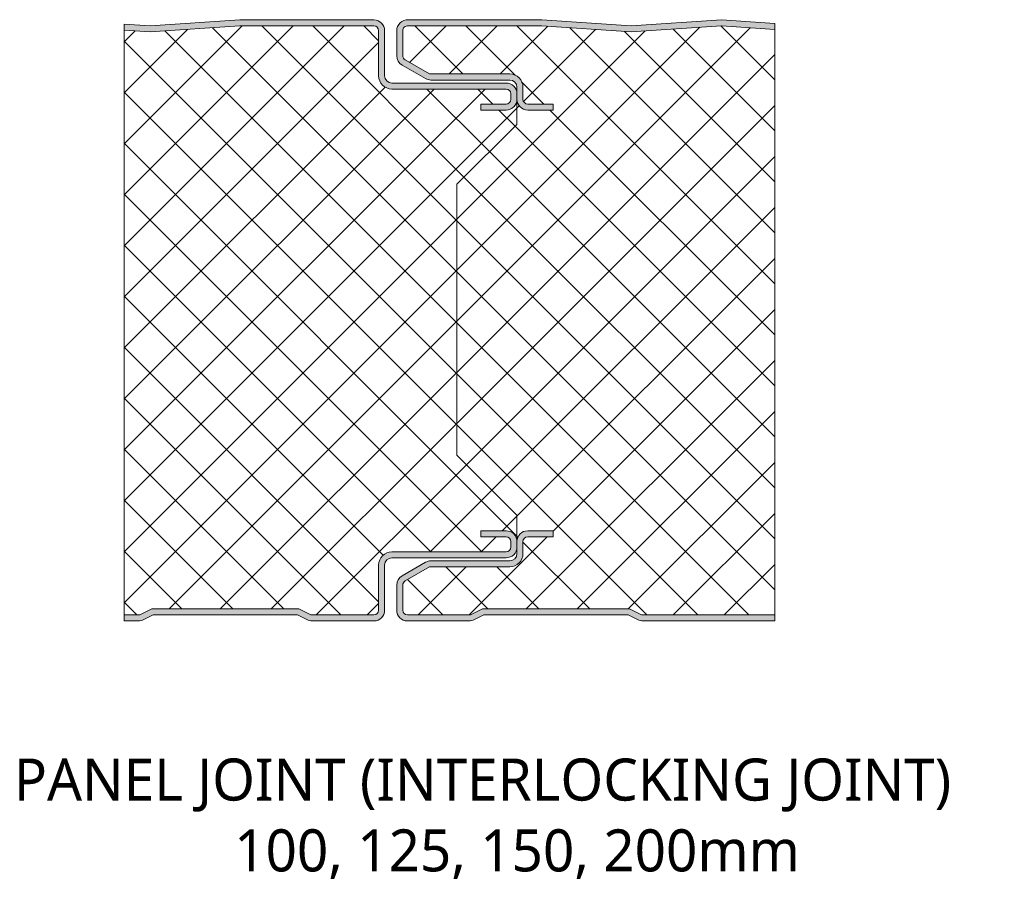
# Model space of a CAD drawing. Header units: millimetres. Extents: x 196 to 3485, y -270 to 1649.
# Tile 12 of 13: x 1798 to 1961, y -247 to -103. Entities that reach past the tile are written whole.
import ezdxf

# ---------------------------------------------------------------- set-up
doc = ezdxf.new("R2010")
doc.units = ezdxf.units.MM
doc.layers.add('A-DETL-GENF', color=92, linetype='Continuous', lineweight=13)
doc.layers.add('G-ANNO-TEXT', color=231, linetype='Continuous', lineweight=9)
doc.styles.add('Yu Gothic_2', font='Yu Gothic.ttf', dxfattribs={"height": 7})
pattern_1 = [(45, (-446.326, 203.047), (-4.24264, 4.24264), []), (135, (-446.326, 203.047), (-4.24264, -4.24264), [])]

# ---------------------------------------------------------------- blocks, each defined once
blk = doc.blocks.new('CR 1100 - SATINLINE - FINELINE - CR 1100 100mm - JOINT - SATINLINE - FINELINE-4278182-15 PANEL SIZE AND PROFILE Copy 1 Copy 1 Copy 1 Copy 1 Copy 1 Copy 2 Copy 1 Copy 1 Copy 1')
at = {"layer": 'A-DETL-GENF'}
h = blk.add_hatch(color=256, dxfattribs=at)
h.paths.add_polyline_path([(2.35, 0), (2.83, 0.06), (3.29, 0.22), (4.85, 1), (28.85, 1), (30.4, 0.22), (30.86, 0.06), (31.34, 0), (41.55, 0), (42.01, 0.06), (42.45, 0.24), (42.82, 0.53), (43.11, 0.9), (43.29, 1.33), (43.35, 1.8), (43.35, 9.3), (43.39, 9.61), (43.51, 9.9), (43.7, 10.15), (43.95, 10.34), (44.24, 10.46), (44.55, 10.5), (63.55, 10.5), (64.01, 10.56), (64.45, 10.74), (64.82, 11.03), (65.11, 11.4), (65.29, 11.87), (65.35, 12.3), (65.35, 13.2), (65.29, 13.67), (65.11, 14.1), (64.82, 14.47), (64.45, 14.76), (64.01, 14.94), (63.55, 15), (59.35, 15), (59.35, 14), (63.55, 14), (63.75, 13.97), (63.95, 13.89), (64.11, 13.77), (64.24, 13.6), (64.32, 13.41), (64.35, 13.2), (64.35, 12.3), (64.32, 12.09), (64.22, 11.87), (64.11, 11.73), (63.95, 11.61), (63.75, 11.53), (63.55, 11.5), (44.55, 11.5), (43.98, 11.43), (43.45, 11.21), (42.99, 10.86), (42.64, 10.4), (42.42, 9.87), (42.35, 9.3), (42.35, 1.8), (42.32, 1.59), (42.24, 1.4), (42.11, 1.23), (41.95, 1.11), (41.75, 1.03), (41.55, 1), (31.08, 1), (29.08, 2), (4.61, 2), (2.61, 1), (0, 1), (0, 0)])
h.paths.add_polyline_path([(63.55, 85), (64.01, 85.06), (64.45, 85.24), (64.82, 85.53), (65.11, 85.9), (65.29, 86.33), (65.35, 86.8), (65.35, 87.7), (65.29, 88.17), (65.11, 88.6), (64.82, 88.97), (64.45, 89.26), (64.01, 89.44), (63.55, 89.5), (44.55, 89.5), (44.24, 89.54), (43.95, 89.66), (43.7, 89.85), (43.51, 90.1), (43.39, 90.39), (43.35, 90.7), (43.35, 98.2), (43.29, 98.67), (43.11, 99.1), (42.82, 99.47), (42.45, 99.76), (42.01, 99.94), (41.55, 100), (19.27, 100), (4.34, 99), (0, 99.29), (0, 98.29), (4.34, 98), (19.24, 99), (41.55, 99), (41.75, 98.97), (41.95, 98.89), (42.11, 98.77), (42.24, 98.6), (42.32, 98.41), (42.35, 98.2), (42.35, 90.7), (42.42, 90.13), (42.64, 89.6), (42.99, 89.15), (43.45, 88.8), (43.98, 88.58), (44.55, 88.5), (63.55, 88.5), (63.75, 88.47), (63.95, 88.39), (64.11, 88.27), (64.24, 88.1), (64.32, 87.91), (64.35, 87.7), (64.35, 86.8), (64.32, 86.59), (64.24, 86.4), (64.11, 86.24), (63.95, 86.11), (63.75, 86.03), (63.55, 86), (59.35, 86), (59.35, 85), (61.44, 85)])
h = blk.add_hatch(color=256, dxfattribs=at)
h.paths.add_polyline_path([(57.35, 0), (57.84, 0.06), (58.29, 0.22), (59.85, 1), (83.85, 1), (85.4, 0.22), (85.86, 0.06), (86.34, 0), (108.22, 0), (108.22, 1), (86.08, 1), (84.08, 2), (59.61, 2), (57.61, 1), (47.15, 1), (46.94, 1.03), (46.75, 1.11), (46.58, 1.23), (46.45, 1.4), (46.37, 1.59), (46.35, 1.8), (46.35, 5.96), (46.37, 6.17), (46.45, 6.36), (46.58, 6.53), (46.75, 6.65), (50.81, 9), (64.15, 9), (64.72, 9.07), (65.25, 9.29), (65.7, 9.64), (66.05, 10.1), (66.27, 10.63), (66.35, 11.2), (66.35, 13.2), (66.37, 13.41), (66.45, 13.6), (66.58, 13.77), (66.75, 13.89), (66.94, 13.97), (67.15, 14), (71.35, 14), (71.35, 15), (67.15, 15), (66.68, 14.94), (66.25, 14.76), (65.87, 14.47), (65.59, 14.1), (65.41, 13.67), (65.35, 13.2), (65.35, 11.2), (65.31, 10.89), (65.19, 10.6), (65, 10.35), (64.75, 10.16), (64.46, 10.04), (64.15, 10), (51.03, 10), (50.56, 9.94), (50.13, 9.76), (46.25, 7.52), (45.87, 7.23), (45.59, 6.86), (45.41, 6.43), (45.35, 5.96), (45.35, 1.8), (45.41, 1.33), (45.59, 0.9), (45.87, 0.53), (46.31, 0.22), (46.68, 0.06), (47.15, 0), (53.87, 0)])
h.paths.add_polyline_path([(67.15, 85), (71.35, 85), (71.35, 86), (67.15, 86), (66.94, 86.03), (66.75, 86.11), (66.58, 86.24), (66.45, 86.4), (66.37, 86.59), (66.35, 86.8), (66.35, 88.8), (66.26, 89.4), (66.05, 89.9), (65.7, 90.36), (65.25, 90.71), (64.72, 90.93), (64.15, 91), (50.81, 91), (46.75, 93.35), (46.58, 93.48), (46.45, 93.64), (46.37, 93.83), (46.35, 94.04), (46.37, 98.39), (46.44, 98.57), (46.55, 98.73), (46.69, 98.86), (46.86, 98.95), (47.04, 98.99), (47.23, 99), (69.45, 99), (84.35, 98), (99.35, 99), (108.22, 98.41), (108.22, 99.41), (99.35, 100.01), (84.35, 99), (69.49, 100), (46.86, 99.98), (46.45, 99.86), (46.08, 99.65), (45.78, 99.37), (45.54, 99.02), (45.4, 98.62), (45.35, 98.2), (45.35, 94.04), (45.41, 93.57), (45.59, 93.14), (45.87, 92.77), (46.31, 92.45), (50.13, 90.24), (50.56, 90.06), (51.03, 90), (64.15, 90), (64.46, 89.96), (64.75, 89.84), (65, 89.65), (65.19, 89.4), (65.31, 89.11), (65.35, 88.8), (65.36, 86.7), (65.41, 86.34), (65.6, 85.88), (65.87, 85.53), (66.25, 85.24), (66.68, 85.06)])
h = blk.add_hatch(dxfattribs=at)
h.set_pattern_fill('FP_8', color=256, style=0, pattern_type=2)
h.set_pattern_definition(pattern_1)
h.paths.add_polyline_path([(0, 1), (2.61, 1), (4.61, 2), (29.08, 2), (31.08, 1), (41.55, 1), (41.75, 1.03), (41.95, 1.11), (42.11, 1.23), (42.24, 1.4), (42.32, 1.59), (42.35, 1.8), (42.35, 9.3), (42.43, 9.9), (42.64, 10.4), (42.99, 10.86), (43.45, 11.21), (43.98, 11.43), (44.55, 11.5), (63.55, 11.5), (63.75, 11.53), (64.01, 11.66), (64.11, 11.73), (64.24, 11.9), (64.32, 12.09), (64.35, 12.3), (64.35, 13.2), (64.32, 13.41), (64.24, 13.6), (64.11, 13.77), (63.95, 13.89), (63.75, 13.97), (63.55, 14), (59.35, 14), (59.35, 15), (63.55, 15), (64.01, 14.94), (64.45, 14.76), (64.82, 14.47), (65.11, 14.1), (65.29, 13.67), (65.35, 13.2), (65.35, 17.6), (55.34, 27.61), (55.34, 72.68), (65.34, 82.6), (65.34, 86.7), (65.22, 86.17), (65.07, 85.84), (64.78, 85.49), (64.42, 85.23), (64, 85.06), (63.55, 85), (59.35, 85), (59.35, 86), (63.55, 86), (63.75, 86.03), (64.01, 86.16), (64.11, 86.24), (64.24, 86.4), (64.32, 86.59), (64.35, 86.8), (64.35, 87.7), (64.32, 87.91), (64.19, 88.17), (64.11, 88.27), (63.95, 88.39), (63.75, 88.47), (63.55, 88.5), (44.55, 88.5), (43.95, 88.59), (43.45, 88.8), (42.99, 89.15), (42.64, 89.6), (42.42, 90.13), (42.35, 90.7), (42.35, 98.2), (42.32, 98.41), (42.19, 98.67), (42.11, 98.77), (41.95, 98.89), (41.75, 98.97), (41.55, 99), (19.19, 99), (4.34, 98), (0, 98.29), (0, 12.05)])
h = blk.add_hatch(dxfattribs=at)
h.set_pattern_fill('FP_8', color=256, style=0, pattern_type=2)
h.set_pattern_definition(pattern_1)
h.paths.add_polyline_path([(57.35, 1), (57.61, 1), (59.61, 2), (84.08, 2), (86.08, 1), (108.22, 1), (108.22, 98.41), (99.24, 99), (84.35, 98), (69.45, 99), (47.04, 98.99), (46.86, 98.95), (46.69, 98.86), (46.55, 98.73), (46.44, 98.57), (46.37, 98.39), (46.35, 98.2), (46.35, 94.04), (46.37, 93.83), (46.45, 93.64), (46.58, 93.48), (46.75, 93.35), (50.81, 91), (64.15, 91), (64.75, 90.91), (65.25, 90.71), (65.7, 90.36), (66.05, 89.9), (66.27, 89.37), (66.35, 88.8), (66.35, 86.8), (66.37, 86.59), (66.5, 86.34), (66.58, 86.24), (66.75, 86.11), (66.94, 86.03), (67.15, 86), (71.35, 86), (71.35, 85), (67.15, 85), (66.68, 85.06), (66.25, 85.24), (65.87, 85.53), (65.59, 85.9), (65.4, 86.4), (65.34, 86.7), (65.34, 82.6), (55.34, 72.68), (55.34, 27.61), (65.35, 17.6), (65.35, 13.2), (65.41, 13.67), (65.59, 14.1), (65.87, 14.47), (66.25, 14.76), (66.68, 14.94), (67.15, 15), (71.35, 15), (71.35, 14), (67.15, 14), (66.94, 13.97), (66.75, 13.89), (66.58, 13.77), (66.45, 13.6), (66.37, 13.41), (66.35, 13.2), (66.35, 11.2), (66.26, 10.6), (66.05, 10.1), (65.7, 9.64), (65.22, 9.29), (64.72, 9.07), (64.15, 9), (50.81, 9), (46.75, 6.65), (46.58, 6.53), (46.45, 6.36), (46.37, 6.17), (46.35, 5.96), (46.35, 1.8), (46.37, 1.59), (46.5, 1.33), (46.58, 1.23), (46.75, 1.11), (46.94, 1.03), (47.15, 1), (53.87, 1)])
for p, q in [((19.27, 100), (4.34, 99)), ((41.55, 100), (19.27, 100)), ((69.49, 100), (47.28, 100)), ((84.35, 99), (69.49, 100)), ((99.35, 100.01), (84.35, 99)), ((108.22, 99.41), (99.35, 100.01)), ((0, 99.29), (0, 98.29)), ((4.34, 99), (0, 99.29)), ((0, 98.29), (0, 1)), ((0, 98.29), (4.34, 98)), ((4.34, 98), (19.24, 99)), ((19.24, 99), (41.55, 99)), ((47.23, 99), (69.45, 99)), ((69.45, 99), (84.35, 98)), ((84.35, 98), (99.35, 99)), ((99.35, 99), (108.22, 98.41)), ((108.22, 98.41), (108.22, 99.41)), ((108.22, 1), (108.22, 98.41)), ((42.35, 98.2), (42.35, 90.7)), ((43.35, 90.7), (43.35, 98.2)), ((45.35, 98.2), (45.35, 94.04)), ((46.35, 94.04), (46.35, 98.2)), ((50.81, 91), (46.75, 93.35)), ((46.25, 92.48), (50.13, 90.24)), ((64.15, 91), (50.81, 91)), ((63.55, 89.5), (44.55, 89.5)), ((44.55, 88.5), (63.55, 88.5)), ((51.03, 90), (64.15, 90)), ((65.35, 88.8), (65.35, 87.7)), ((66.35, 86.8), (66.35, 88.8)), ((64.35, 87.7), (64.35, 86.8)), ((65.34, 86.8), (65.34, 86.7)), ((65.35, 86.8), (65.35, 87.7)), ((63.55, 86), (59.35, 86)), ((59.35, 86), (59.35, 85)), ((65.34, 82.6), (65.34, 86.7)), ((71.35, 86), (67.15, 86)), ((71.35, 85), (71.35, 86)), ((59.35, 85), (63.55, 85)), ((67.15, 85), (71.35, 85)), ((55.34, 72.68), (65.34, 82.6)), ((55.34, 27.61), (55.34, 72.68)), ((65.35, 17.6), (55.34, 27.61)), ((65.35, 13.2), (65.35, 17.6)), ((63.55, 15), (59.35, 15)), ((59.35, 15), (59.35, 14)), ((71.35, 15), (67.15, 15)), ((71.35, 14), (71.35, 15)), ((59.35, 14), (63.55, 14)), ((64.35, 13.2), (64.35, 12.3)), ((65.35, 12.3), (65.35, 13.2)), ((66.35, 11.2), (66.35, 13.2)), ((67.15, 14), (71.35, 14)), ((63.55, 11.5), (44.55, 11.5)), ((65.35, 12.3), (65.35, 11.2)), ((44.55, 10.5), (63.55, 10.5)), ((64.15, 10), (51.03, 10)), ((42.35, 9.3), (42.35, 1.8)), ((43.35, 1.8), (43.35, 9.3)), ((50.13, 9.76), (46.25, 7.52)), ((46.75, 6.65), (50.81, 9)), ((50.81, 9), (64.15, 9)), ((45.35, 5.96), (45.35, 1.8)), ((46.35, 1.8), (46.35, 5.96)), ((4.61, 2), (2.61, 1)), ((29.08, 2), (4.61, 2)), ((31.08, 1), (29.08, 2)), ((59.61, 2), (57.61, 1)), ((84.08, 2), (59.61, 2)), ((86.08, 1), (84.08, 2)), ((2.61, 1), (0, 1)), ((0, 1), (0, 0)), ((0, 0), (2.35, 0)), ((3.29, 0.22), (4.85, 1)), ((4.85, 1), (28.85, 1)), ((28.85, 1), (30.4, 0.22)), ((41.55, 1), (31.08, 1)), ((31.34, 0), (41.55, 0)), ((57.61, 1), (47.15, 1)), ((47.15, 0), (57.35, 0)), ((58.29, 0.22), (59.85, 1)), ((59.85, 1), (83.85, 1)), ((83.85, 1), (85.4, 0.22)), ((108.22, 1), (86.08, 1)), ((86.34, 0), (108.22, 0)), ((108.22, 0), (108.22, 1))]:
    blk.add_line(p, q, dxfattribs=at)
for centre, radius, start, end in [((41.55, 98.2), 1.8, 0, 90), ((47.15, 98.2), 1.8, 85.8468, 180), ((41.55, 98.2), 0.8, 360, 90), ((47.15, 98.2), 0.8, 83.7686, 180), ((47.15, 94.04), 1.8, 180, 240), ((47.15, 94.04), 0.8, 180, 240), ((44.55, 90.7), 2.2, 180, 270), ((44.55, 90.7), 1.2, 180, 270), ((51.03, 91.8), 1.8, 240, 270), ((64.15, 88.8), 2.2, 360, 90), ((63.55, 87.7), 1.8, 0, 90), ((63.55, 87.7), 0.8, 360, 90), ((64.15, 88.8), 1.2, 360, 90), ((63.55, 86.8), 0.8, 270, 360), ((63.55, 86.8), 1.8, 270, 0), ((67.15, 86.8), 1.8, 180.0248, 270), ((67.15, 86.8), 0.8, 180, 270), ((63.55, 86.8), 1.8, 298.9453, 300.0859), ((63.55, 86.8), 1.8, 313.4179, 314.8482), ((63.55, 86.8), 1.8, 327.8905, 329.1664), ((63.55, 86.8), 1.8, 342.3632, 344.9427), ((63.55, 13.2), 1.8, 0, 90), ((67.15, 13.2), 1.8, 90, 180), ((63.55, 13.2), 0.8, 360, 90), ((67.15, 13.2), 0.8, 90, 180), ((44.55, 9.3), 2.2, 90, 180), ((63.55, 12.3), 1.8, 270, 0), ((63.55, 12.3), 0.8, 270, 0), ((44.55, 9.3), 1.2, 90, 180), ((51.03, 8.2), 1.8, 90, 120), ((64.15, 11.2), 2.2, 270, 0), ((64.15, 11.2), 1.2, 270, 0), ((47.15, 5.96), 1.8, 120, 180), ((47.15, 5.96), 0.8, 120, 180), ((41.55, 1.8), 1.8, 270, 0), ((41.55, 1.8), 0.8, 270, 0), ((47.15, 1.8), 1.8, 180, 270), ((47.15, 1.8), 0.8, 180, 270), ((2.35, 2.1), 2.1, 270, 296.5651), ((31.34, 2.1), 2.1, 243.4349, 270), ((57.35, 2.1), 2.1, 270, 296.5651), ((86.34, 2.1), 2.1, 243.4349, 270)]:
    blk.add_arc(centre, radius, start, end, dxfattribs=at)

msp = doc.modelspace()

# ---------------------------------------------------------------- block references
at = {"layer": 'A-DETL-GENF'}
msp.add_blockref('CR 1100 - SATINLINE - FINELINE - CR 1100 100mm - JOINT - SATINLINE - FINELINE-4278182-15 PANEL SIZE AND PROFILE Copy 1 Copy 1 Copy 1 Copy 1 Copy 1 Copy 2 Copy 1 Copy 1 Copy 1', (1814.95, -203.05), dxfattribs=at)

# ---------------------------------------------------------------- texts
at = {"layer": 'G-ANNO-TEXT', "color": 7, "char_height": 7, "attachment_point": 1, "style": 'Yu Gothic_2', "bg_fill": 3, "box_fill_scale": 1.25, "bg_fill_color": 9, "bg_fill_true_color": 13158600, "bg_fill_transparency": 0}
for s, insert, width in [('PANEL JOINT (INTERLOCKING JOINT) ', (1796.63, -225.94), 202.3459), ('100, 125, 150, 200mm', (1833.28, -237.72), 110.3122)]:
    msp.add_mtext(s, dxfattribs=dict(at, insert=insert, width=width))

doc.saveas('drawing.dxf')
